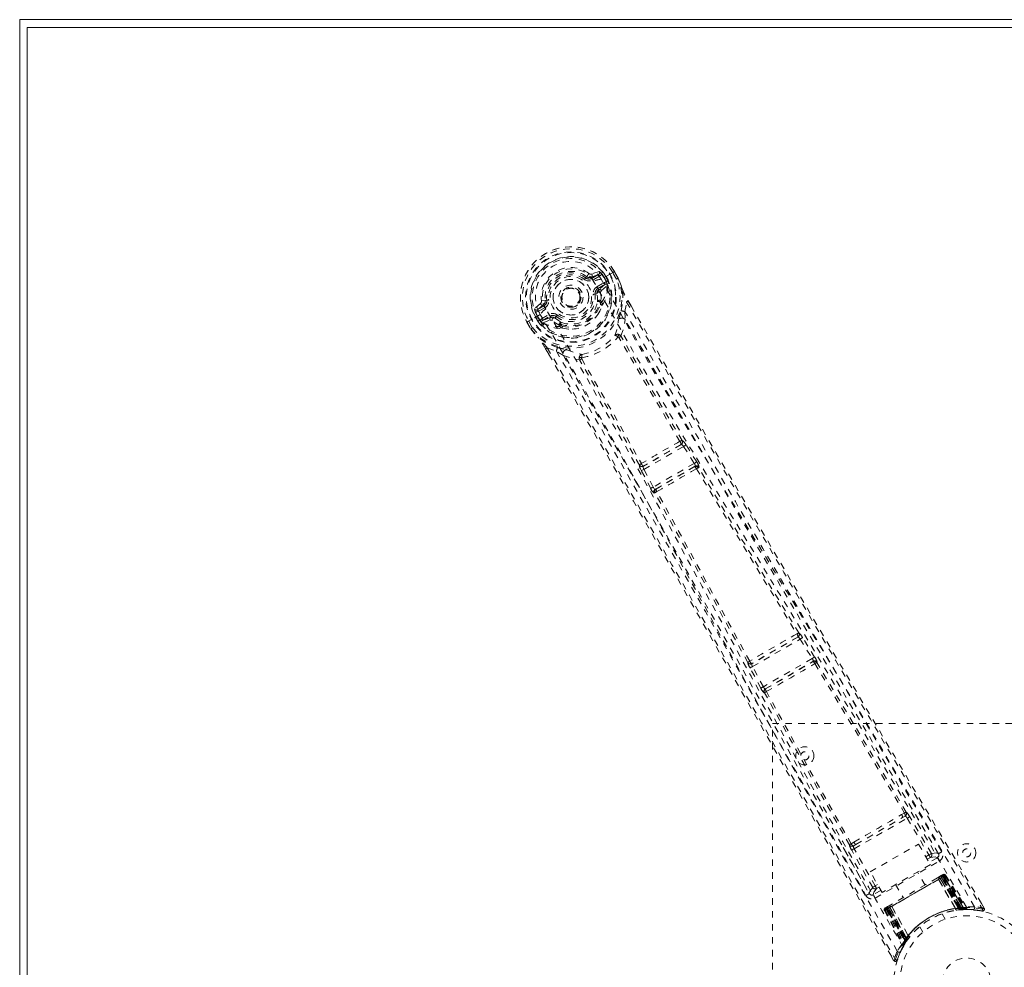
# Model space of a CAD drawing. Header units: inches. Extents: x 17.8 to 113.3, y 47.2 to 77.
# Tile 2 of 6: x 17.8 to 33, y 62.3 to 77. Entities that reach past the tile are written whole.
import ezdxf

# ---------------------------------------------------------------- set-up
doc = ezdxf.new("R2010")
doc.units = ezdxf.units.IN
doc.header["$MEASUREMENT"] = 0
doc.linetypes.add('SLD-Dashed', pattern=[0.075, 0.05, -0.025])
doc.linetypes.add('SLD-Solid', pattern=[0])

msp = doc.modelspace()

# ---------------------------------------------------------------- linework, layer by layer
at = {"color": 7, "linetype": 'SLD-Solid', "lineweight": 15}
for p, q in [((17.833, 47.206), (17.833, 76.956)), ((17.833, 76.956), (113.333, 76.956)), ((113.215, 76.837), (17.951, 76.837)), ((17.951, 76.837), (17.951, 47.324)), ((17.951, 76.837), (113.215, 76.837)), ((17.951, 47.324), (17.951, 76.837))]:
    msp.add_line(p, q, dxfattribs=at)
at = {"color": 7, "linetype": 'SLD-Dashed', "lineweight": 0}
for p, q in [((26.662, 72.978), (26.773, 73.018)), ((26.781, 73.065), (26.666, 73.026)), ((26.773, 73.018), (26.672, 72.96)), ((26.788, 72.992), (26.687, 72.934)), ((26.773, 73.018), (26.788, 72.992)), ((26.944, 73.019), (26.813, 72.944)), ((26.949, 73.022), (26.944, 73.019)), ((26.969, 73.034), (26.949, 73.022)), ((27.014, 73.061), (26.969, 73.034)), ((27.05, 72.947), (26.993, 73.047)), ((27.018, 73.063), (27.014, 73.061)), ((27.075, 72.961), (27.016, 73.063)), ((27.018, 73.063), (27.076, 72.961)), ((26.574, 72.966), (26.588, 72.985)), ((26.588, 72.985), (26.596, 72.98)), ((26.662, 72.978), (26.672, 72.96)), ((26.748, 72.828), (26.86, 72.893)), ((26.763, 72.802), (26.875, 72.867)), ((26.875, 72.867), (26.775, 72.781)), ((26.813, 72.944), (26.813, 72.944)), ((26.816, 72.77), (26.905, 72.846)), ((26.857, 72.968), (26.862, 72.971)), ((26.896, 72.901), (26.857, 72.968)), ((26.897, 72.91), (26.862, 72.971)), ((26.888, 72.986), (26.924, 72.923)), ((26.888, 72.986), (26.888, 72.986)), ((26.902, 72.89), (26.896, 72.901)), ((26.897, 72.909), (26.902, 72.89)), ((26.908, 72.861), (26.905, 72.846)), ((26.905, 72.846), (26.905, 72.846)), ((26.905, 72.846), (26.905, 72.846)), ((26.908, 72.861), (26.909, 72.866)), ((26.924, 72.923), (26.924, 72.923)), ((27.078, 72.958), (27.076, 72.961)), ((26.477, 72.752), (26.482, 72.745)), ((26.482, 72.745), (26.489, 72.731)), ((26.748, 72.718), (26.719, 72.714)), ((26.763, 72.802), (26.748, 72.828)), ((26.749, 72.731), (26.748, 72.718)), ((26.775, 72.781), (26.763, 72.802)), ((25.875, 72.569), (25.784, 72.489)), ((25.829, 72.473), (25.919, 72.549)), ((25.929, 72.531), (25.829, 72.473)), ((25.89, 72.609), (25.949, 72.617)), ((25.919, 72.549), (25.929, 72.531)), ((25.929, 72.531), (25.944, 72.505)), ((25.949, 72.617), (25.973, 72.62)), ((25.95, 72.607), (25.949, 72.617)), ((26.798, 72.581), (26.787, 72.6)), ((26.821, 72.588), (26.81, 72.607)), ((26.829, 72.56), (26.827, 72.539)), ((27.18, 72.445), (27.205, 72.593)), ((27.23, 72.609), (27.275, 72.532)), ((27.274, 72.531), (27.23, 72.608)), ((25.872, 72.401), (25.742, 72.326)), ((25.944, 72.505), (25.844, 72.447)), ((25.893, 72.335), (26.005, 72.4)), ((27.18, 72.445), (27.184, 72.318)), ((25.671, 72.285), (25.667, 72.283)), ((25.667, 72.283), (25.726, 72.182)), ((25.668, 72.284), (25.727, 72.183)), ((25.717, 72.311), (25.671, 72.285)), ((25.694, 72.297), (25.752, 72.197)), ((25.737, 72.323), (25.717, 72.311)), ((25.742, 72.326), (25.737, 72.323)), ((25.835, 72.295), (25.799, 72.357)), ((25.83, 72.375), (25.825, 72.372)), ((25.825, 72.372), (25.86, 72.311)), ((25.869, 72.308), (25.83, 72.375)), ((25.836, 72.295), (25.835, 72.295)), ((25.836, 72.295), (25.86, 72.311)), ((25.861, 72.311), (25.875, 72.297)), ((25.875, 72.297), (25.869, 72.308)), ((25.893, 72.279), (25.898, 72.277)), ((25.912, 72.273), (25.898, 72.277)), ((25.908, 72.309), (26.02, 72.374)), ((26.033, 72.352), (25.908, 72.309)), ((25.912, 72.273), (26.022, 72.312)), ((26.033, 72.352), (26.02, 72.374)), ((26.101, 72.344), (26.089, 72.35)), ((26.119, 72.367), (26.101, 72.344)), ((26.177, 72.217), (26.166, 72.236)), ((26.184, 72.252), (26.195, 72.233)), ((25.726, 72.182), (25.729, 72.179)), ((26.216, 72.187), (26.197, 72.196)), ((25.954, 71.872), (26.005, 71.784)), ((25.956, 71.872), (26.007, 71.784)), ((25.981, 71.886), (26.122, 71.834)), ((26.229, 71.767), (26.122, 71.834)), ((28.063, 70.454), (28.062, 70.454)), ((28.124, 70.385), (28.105, 70.413)), ((28.048, 70.391), (27.466, 70.055)), ((27.473, 70.007), (28.086, 70.361)), ((28.047, 70.391), (28.048, 70.391)), ((28.086, 70.361), (28.251, 70.1)), ((28.289, 70.124), (28.124, 70.385)), ((28.251, 70.1), (27.617, 69.734)), ((27.405, 70.074), (27.405, 70.074)), ((27.434, 69.987), (27.419, 70.017)), ((27.578, 69.713), (27.434, 69.987)), ((27.466, 70.055), (27.467, 70.056)), ((27.617, 69.734), (27.473, 70.007)), ((27.648, 69.7), (28.265, 70.056)), ((28.265, 70.056), (28.256, 70.046)), ((28.316, 70.031), (28.325, 70.041)), ((27.644, 69.643), (27.631, 69.64)), ((27.661, 69.703), (27.648, 69.7)), ((29.852, 67.417), (29.14, 67.005)), ((29.151, 66.96), (29.886, 67.384)), ((29.852, 67.417), (29.852, 67.417)), ((29.868, 67.479), (29.867, 67.479)), ((29.886, 67.384), (30.072, 67.084)), ((30.11, 67.108), (29.924, 67.408)), ((30.072, 67.084), (29.318, 66.649)), ((29.078, 67.024), (29.078, 67.023)), ((29.279, 66.628), (29.112, 66.939)), ((29.14, 67.005), (29.14, 67.006)), ((29.318, 66.649), (29.151, 66.96)), ((29.347, 66.614), (30.088, 67.042)), ((30.088, 67.042), (30.084, 67.037)), ((30.145, 67.021), (30.149, 67.026)), ((29.353, 66.615), (29.347, 66.614)), ((29.33, 66.554), (29.336, 66.554)), ((29.458, 66.081), (35.458, 66.081)), ((29.458, 58.081), (29.458, 66.081)), ((30.748, 64.211), (31.468, 64.627)), ((31.496, 64.696), (31.453, 64.673)), ((31.468, 64.627), (31.509, 64.651)), ((31.914, 64.072), (31.578, 64.64)), ((32.02, 64.071), (31.607, 64.773)), ((30.721, 64.145), (31.539, 64.617)), ((31.539, 64.617), (31.875, 64.049)), ((30.716, 64.247), (30.674, 64.222)), ((30.707, 64.187), (30.748, 64.211)), ((30.968, 63.788), (31.714, 64.218)), ((31.714, 64.218), (31.897, 63.901)), ((30.552, 64.164), (30.953, 63.455)), ((31.006, 63.548), (30.682, 64.123)), ((31.045, 63.57), (30.721, 64.145)), ((31.827, 64.022), (31.875, 64.049)), ((32.021, 64.07), (32.02, 64.072)), ((32.026, 64.062), (32.021, 64.07)), ((32.028, 64.052), (32.022, 64.069)), ((31.046, 63.383), (32.036, 63.955)), ((31.897, 63.901), (31.151, 63.471)), ((31.85, 63.983), (31.898, 64.01)), ((32.006, 64.007), (31.878, 63.933)), ((31.151, 63.471), (30.968, 63.788)), ((31.225, 63.211), (32.095, 63.714)), ((31.815, 63.585), (31.698, 63.787)), ((32.066, 63.73), (32.008, 63.697)), ((32.106, 63.72), (32.048, 63.687)), ((32.073, 63.735), (32.07, 63.733)), ((32.073, 63.735), (32.081, 63.739)), ((32.085, 63.741), (32.081, 63.739)), ((32.091, 63.745), (32.091, 63.745)), ((32.096, 63.747), (32.092, 63.746)), ((32.095, 63.714), (32.373, 63.234)), ((32.379, 63.234), (32.1, 63.716)), ((32.418, 63.219), (32.102, 63.722)), ((32.106, 63.72), (32.417, 63.222)), ((32.133, 63.736), (32.122, 63.729)), ((32.122, 63.729), (32.439, 63.222)), ((32.133, 63.736), (32.455, 63.222)), ((31.082, 63.591), (31.045, 63.57)), ((32.084, 63.708), (31.236, 63.218)), ((31.251, 63.227), (32.069, 63.699)), ((31.361, 63.592), (31.477, 63.39)), ((32.021, 63.673), (32.021, 63.671)), ((32.021, 63.673), (32.288, 63.221)), ((32.285, 63.221), (32.021, 63.671)), ((32.047, 63.686), (32.048, 63.687)), ((32.339, 63.218), (32.047, 63.686)), ((32.048, 63.687), (32.341, 63.219)), ((32.072, 63.7), (32.069, 63.699)), ((32.069, 63.699), (32.339, 63.231)), ((32.343, 63.231), (32.072, 63.7)), ((32.359, 63.233), (32.084, 63.708)), ((32.088, 63.71), (32.364, 63.233)), ((30.953, 63.455), (30.954, 63.454)), ((30.954, 63.454), (30.959, 63.446)), ((30.954, 63.452), (30.966, 63.439)), ((31.133, 63.502), (31.016, 63.435)), ((31.104, 63.552), (31.067, 63.531)), ((31.284, 63.279), (31.226, 63.245)), ((32.728, 63.228), (32.685, 63.3)), ((31.199, 63.196), (31.187, 63.19)), ((31.187, 63.19), (31.472, 62.654)), ((31.199, 63.23), (31.196, 63.228)), ((31.199, 63.196), (31.479, 62.668)), ((31.2, 63.231), (31.2, 63.231)), ((31.211, 63.237), (31.207, 63.234)), ((31.207, 63.234), (31.208, 63.232)), ((31.272, 63.239), (31.215, 63.205)), ((31.215, 63.21), (31.492, 62.684)), ((31.215, 63.205), (31.49, 62.687)), ((31.222, 63.243), (31.218, 63.241)), ((31.221, 63.209), (31.499, 62.726)), ((31.502, 62.731), (31.225, 63.211)), ((31.508, 62.739), (31.232, 63.216)), ((31.236, 63.218), (31.51, 62.743)), ((31.251, 63.227), (31.249, 63.225)), ((31.249, 63.225), (31.519, 62.755)), ((31.522, 62.759), (31.251, 63.227)), ((31.272, 63.239), (31.273, 63.239)), ((31.532, 62.751), (31.272, 63.239)), ((31.273, 63.239), (31.532, 62.753)), ((31.3, 63.255), (31.298, 63.255)), ((31.555, 62.798), (31.298, 63.255)), ((31.3, 63.255), (31.557, 62.801)), ((32.126, 63.056), (32.078, 63.139)), ((32.285, 63.221), (32.288, 63.221)), ((32.296, 63.196), (32.299, 63.197)), ((32.339, 63.231), (32.342, 63.202)), ((32.341, 63.219), (32.339, 63.218)), ((32.341, 63.219), (32.417, 63.222)), ((32.346, 63.202), (32.342, 63.202)), ((32.343, 63.231), (32.346, 63.202)), ((32.359, 63.233), (32.361, 63.204)), ((32.361, 63.204), (32.366, 63.204)), ((32.364, 63.233), (32.366, 63.204)), ((32.367, 63.204), (32.368, 63.204)), ((32.368, 63.204), (32.443, 63.208)), ((32.373, 63.234), (32.379, 63.234)), ((32.373, 63.234), (32.375, 63.205)), ((32.381, 63.205), (32.375, 63.205)), ((32.379, 63.234), (32.381, 63.205)), ((32.439, 63.222), (32.455, 63.222)), ((32.464, 63.208), (32.479, 63.208)), ((32.57, 63.198), (32.696, 63.183)), ((31.555, 62.798), (31.557, 62.801)), ((31.732, 62.939), (31.78, 62.856)), ((31.437, 62.558), (31.494, 62.663)), ((31.472, 62.654), (31.479, 62.668)), ((31.49, 62.687), (31.532, 62.751)), ((31.49, 62.658), (31.53, 62.72)), ((31.494, 62.696), (31.499, 62.697)), ((31.499, 62.726), (31.502, 62.731)), ((31.523, 62.71), (31.499, 62.726)), ((31.526, 62.715), (31.502, 62.731)), ((31.531, 62.722), (31.508, 62.739)), ((31.534, 62.726), (31.51, 62.743)), ((31.523, 62.71), (31.518, 62.702)), ((31.543, 62.739), (31.519, 62.755)), ((31.545, 62.742), (31.522, 62.759)), ((31.526, 62.715), (31.523, 62.71)), ((31.543, 62.739), (31.526, 62.715)), ((31.53, 62.72), (31.531, 62.722)), ((31.531, 62.722), (31.534, 62.726)), ((31.532, 62.753), (31.532, 62.751)), ((31.571, 62.777), (31.573, 62.779)), ((31.385, 62.426), (31.432, 62.547)), ((31.471, 62.626), (31.479, 62.639)), ((31.288, 62.495), (31.33, 62.421)), ((31.33, 62.421), (31.356, 62.435))]:
    msp.add_line(p, q, dxfattribs=at)
at = {"color": 7, "linetype": 'SLD-Dashed', "lineweight": 0, "flags": 128}
for points in [[(25.959, 72.486), (25.925, 72.556), (25.907, 72.633), (25.906, 72.713), (25.922, 72.792), (25.954, 72.868), (26.001, 72.937), (26.059, 72.997), (26.128, 73.045), (26.204, 73.08), (26.285, 73.101), (26.368, 73.107), (26.45, 73.097), (26.527, 73.071), (26.595, 73.03), (26.653, 72.976), (26.697, 72.911)], [(26.816, 73.029), (26.806, 73.008), (26.788, 72.992)], [(26.993, 73.047), (26.998, 73.05), (27.003, 73.054), (27.008, 73.056), (27.012, 73.059), (27.015, 73.061), (27.017, 73.062), (27.018, 73.063), (27.018, 73.063)], [(26.556, 72.942), (26.559, 72.947), (26.562, 72.951), (26.565, 72.955), (26.568, 72.959), (26.57, 72.962), (26.572, 72.964), (26.573, 72.966), (26.574, 72.966)], [(26.687, 72.934), (26.684, 72.939), (26.681, 72.944), (26.679, 72.948), (26.677, 72.952), (26.675, 72.955), (26.673, 72.958), (26.672, 72.959), (26.672, 72.96)], [(32.456, 63.243), (31.657, 64.613), (30.847, 65.976), (30.027, 67.33), (29.203, 68.677), (28.557, 69.732), (27.919, 70.788), (27.297, 71.847), (26.697, 72.911)], [(32.578, 63.249), (31.778, 64.624), (30.967, 65.991), (30.148, 67.35), (29.324, 68.701), (28.678, 69.76), (28.04, 70.819), (27.416, 71.879), (26.813, 72.944)], [(26.86, 72.893), (26.877, 72.9), (26.896, 72.901)], [(26.875, 72.867), (26.875, 72.868), (26.874, 72.869), (26.873, 72.872), (26.871, 72.875), (26.868, 72.879), (26.866, 72.883), (26.863, 72.888), (26.86, 72.893)], [(26.862, 72.971), (26.865, 72.973), (26.871, 72.976), (26.879, 72.981), (26.888, 72.986)], [(26.924, 72.923), (26.914, 72.918), (26.906, 72.914), (26.9, 72.911), (26.897, 72.91)], [(26.897, 72.91), (26.897, 72.909), (26.897, 72.909)], [(27.076, 72.961), (27.076, 72.961), (27.075, 72.961), (27.073, 72.96), (27.07, 72.958), (27.066, 72.956), (27.061, 72.953), (27.056, 72.95), (27.05, 72.947)], [(27.078, 72.958), (27.077, 72.957), (27.075, 72.957), (27.072, 72.955), (27.069, 72.954), (27.065, 72.952), (27.06, 72.951), (27.055, 72.949), (27.05, 72.947)], [(27.076, 72.961), (27.112, 72.873), (27.136, 72.8)], [(27.14, 72.789), (27.115, 72.866), (27.078, 72.958)], [(26.69, 72.71), (26.695, 72.711), (26.701, 72.712), (26.706, 72.712), (26.71, 72.713), (26.714, 72.713), (26.717, 72.714), (26.719, 72.714), (26.719, 72.714)], [(26.803, 72.737), (26.806, 72.758), (26.816, 72.77)], [(26.81, 72.607), (26.811, 72.667), (26.803, 72.737)], [(27.123, 72.458), (27.148, 72.616), (27.14, 72.789)], [(27.14, 72.789), (27.139, 72.795), (27.136, 72.8)], [(26.003, 72.623), (25.997, 72.623), (25.992, 72.622), (25.987, 72.621), (25.982, 72.621), (25.979, 72.62), (25.976, 72.62), (25.974, 72.62), (25.973, 72.62)], [(26.761, 72.402), (26.792, 72.45), (26.827, 72.539)], [(27.205, 72.593), (27.21, 72.596), (27.216, 72.599), (27.221, 72.602), (27.225, 72.605), (27.228, 72.607), (27.23, 72.608), (27.231, 72.609), (27.23, 72.609)], [(27.205, 72.593), (27.573, 71.953), (27.964, 71.277), (28.377, 70.566), (28.813, 69.818), (29.215, 69.13), (29.635, 68.415), (29.731, 68.25), (29.829, 68.084), (29.927, 67.917), (29.995, 67.802), (30.061, 67.69), (30.129, 67.574), (30.201, 67.452), (30.431, 67.061), (30.688, 66.626), (30.97, 66.148), (31.148, 65.845), (31.338, 65.525), (31.542, 65.178), (31.733, 64.854), (31.983, 64.432), (32.204, 64.056), (32.398, 63.728), (32.564, 63.447), (32.702, 63.212)], [(27.275, 72.532), (28.591, 70.257), (29.965, 67.911), (31.346, 65.569), (32.728, 63.227)], [(25.844, 72.447), (25.821, 72.439), (25.798, 72.441)], [(25.829, 72.473), (25.829, 72.472), (25.83, 72.471), (25.831, 72.468), (25.833, 72.465), (25.835, 72.461), (25.838, 72.457), (25.841, 72.452), (25.844, 72.447)], [(31.386, 62.561), (30.596, 63.941), (29.817, 65.327), (29.05, 66.716), (28.292, 68.106), (27.698, 69.194), (27.1, 70.276), (26.493, 71.347), (25.873, 72.401)], [(29.827, 65.54), (29.128, 66.81), (28.374, 68.198), (27.782, 69.285), (27.187, 70.365), (26.581, 71.434), (25.959, 72.486)], [(26.005, 72.4), (26.008, 72.395), (26.011, 72.39), (26.014, 72.385), (26.016, 72.382), (26.018, 72.378), (26.019, 72.376), (26.02, 72.374), (26.02, 72.374)], [(26.137, 72.391), (26.133, 72.387), (26.13, 72.382), (26.127, 72.378), (26.124, 72.375), (26.122, 72.372), (26.12, 72.369), (26.119, 72.368), (26.119, 72.367)], [(32.074, 64.099), (31.883, 64.423), (31.665, 64.792), (31.426, 65.197), (31.21, 65.563), (31.097, 65.754), (30.984, 65.946), (30.871, 66.138), (30.742, 66.355), (30.613, 66.575), (30.487, 66.788), (30.231, 67.222), (29.994, 67.625), (29.775, 67.997), (29.56, 68.361), (29.312, 68.784), (28.886, 69.509), (28.458, 70.241), (28.016, 70.999), (27.588, 71.738), (27.18, 72.445)], [(25.667, 72.283), (25.667, 72.283), (25.668, 72.283), (25.67, 72.285), (25.674, 72.286), (25.678, 72.288), (25.683, 72.291), (25.688, 72.294), (25.694, 72.297)], [(25.861, 72.311), (25.861, 72.311), (25.86, 72.311)], [(25.869, 72.308), (25.879, 72.323), (25.893, 72.335)], [(25.893, 72.335), (25.896, 72.33), (25.899, 72.325), (25.901, 72.321), (25.904, 72.317), (25.906, 72.314), (25.907, 72.311), (25.908, 72.31), (25.908, 72.309)], [(26.057, 72.306), (26.037, 72.314), (26.022, 72.312)], [(26.166, 72.236), (26.114, 72.264), (26.057, 72.306)], [(26.101, 72.344), (26.154, 72.305), (26.202, 72.278)], [(27.079, 72.314), (27.081, 72.322), (27.085, 72.335)], [(27.119, 72.068), (27.161, 72.191), (27.184, 72.318)], [(32.022, 64.069), (30.402, 66.815), (28.785, 69.563), (27.184, 72.318)], [(25.752, 72.197), (25.746, 72.194), (25.741, 72.191), (25.736, 72.188), (25.732, 72.186), (25.729, 72.184), (25.727, 72.183), (25.726, 72.182), (25.726, 72.182)], [(25.726, 72.182), (25.785, 72.106), (25.836, 72.049)], [(25.729, 72.179), (25.729, 72.179), (25.731, 72.18), (25.733, 72.182), (25.736, 72.185), (25.74, 72.187), (25.743, 72.19), (25.748, 72.194), (25.752, 72.197)], [(25.729, 72.179), (25.783, 72.108), (25.843, 72.041)], [(26.216, 72.187), (26.311, 72.173), (26.368, 72.175)], [(27.119, 72.068), (27.112, 72.076), (27.104, 72.081), (27.096, 72.083), (27.087, 72.082), (27.08, 72.078), (27.075, 72.071), (27.073, 72.062), (27.073, 72.051)], [(25.836, 72.049), (25.839, 72.044), (25.843, 72.041)], [(26.138, 71.89), (25.989, 71.946), (25.843, 72.041)], [(27.087, 72.047), (27.086, 72.049), (27.085, 72.05), (27.081, 72.051), (27.073, 72.051)], [(28.028, 70.44), (27.553, 71.242), (27.087, 72.047)], [(28.062, 70.454), (27.587, 71.255), (27.122, 72.059)], [(25.954, 71.872), (25.954, 71.872), (25.955, 71.872), (25.957, 71.873), (25.961, 71.875), (25.965, 71.877), (25.97, 71.88), (25.976, 71.883), (25.981, 71.886)], [(25.981, 71.886), (26.389, 71.182), (26.813, 70.446), (27.252, 69.68), (27.65, 68.983), (27.907, 68.534), (28.175, 68.062), (28.454, 67.57), (28.732, 67.08), (28.972, 66.655), (29.291, 66.092), (29.63, 65.493), (29.988, 64.858), (30.321, 64.269), (31.356, 62.435)], [(26.005, 71.784), (27.311, 69.517), (28.654, 67.156), (29.994, 64.787), (31.33, 62.421)], [(26.122, 71.834), (26.492, 71.193), (26.877, 70.524), (27.276, 69.827), (27.655, 69.162), (28.039, 68.488), (28.422, 67.813), (28.794, 67.155), (29.151, 66.523), (29.483, 65.935), (29.855, 65.276), (30.204, 64.658), (30.547, 64.051), (30.902, 63.422)], [(26.265, 71.861), (26.277, 71.858), (26.285, 71.856)], [(26.229, 71.767), (26.351, 71.724), (26.479, 71.698)], [(26.229, 71.767), (27.815, 69.002), (29.387, 66.229), (30.954, 63.452)], [(26.516, 71.73), (26.507, 71.735), (26.498, 71.737), (26.489, 71.737), (26.482, 71.733), (26.477, 71.726), (26.475, 71.718), (26.475, 71.708), (26.479, 71.698)], [(27.405, 70.074), (26.948, 70.887), (26.485, 71.691)], [(26.516, 71.73), (26.512, 71.723), (26.511, 71.719), (26.512, 71.717), (26.512, 71.715)], [(26.512, 71.715), (26.977, 70.91), (27.434, 70.097)], [(28.086, 70.361), (28.093, 70.366), (28.099, 70.37), (28.105, 70.373), (28.111, 70.377), (28.116, 70.38), (28.119, 70.382), (28.122, 70.384), (28.124, 70.385)], [(28.251, 70.1), (28.258, 70.104), (28.264, 70.108), (28.27, 70.112), (28.276, 70.116), (28.28, 70.118), (28.284, 70.121), (28.287, 70.123), (28.289, 70.124)], [(28.251, 70.1), (28.256, 70.093), (28.26, 70.086), (28.265, 70.072), (28.267, 70.062), (28.265, 70.056)], [(27.434, 69.987), (27.438, 69.989), (27.447, 69.994), (27.46, 70), (27.473, 70.007)], [(27.473, 70.007), (27.469, 70.015), (27.466, 70.023), (27.463, 70.038), (27.463, 70.049), (27.464, 70.053), (27.465, 70.055), (27.466, 70.055)], [(28.283, 70.017), (29.057, 68.742), (29.836, 67.464)], [(29.867, 67.479), (29.089, 68.756), (28.316, 70.031)], [(27.578, 69.713), (27.579, 69.714), (27.582, 69.715), (27.586, 69.718), (27.591, 69.72), (27.597, 69.723), (27.603, 69.727), (27.61, 69.73), (27.617, 69.734)], [(27.648, 69.7), (27.642, 69.701), (27.634, 69.708), (27.625, 69.719), (27.621, 69.726), (27.617, 69.734)], [(29.078, 67.024), (28.361, 68.336), (27.644, 69.643)], [(29.107, 67.043), (28.39, 68.357), (27.673, 69.665)], [(29.886, 67.384), (29.893, 67.389), (29.9, 67.393), (29.906, 67.397), (29.912, 67.4), (29.916, 67.403), (29.92, 67.405), (29.923, 67.407), (29.924, 67.408)], [(29.924, 67.408), (29.906, 67.436), (29.905, 67.438)], [(30.072, 67.084), (30.079, 67.089), (30.086, 67.093), (30.092, 67.097), (30.097, 67.1), (30.102, 67.103), (30.106, 67.105), (30.108, 67.107), (30.11, 67.108)], [(29.092, 67.009), (29.09, 67.01), (29.078, 67.024)], [(29.112, 66.939), (29.096, 66.969), (29.096, 66.97)], [(29.112, 66.939), (29.113, 66.94), (29.116, 66.941), (29.12, 66.943), (29.125, 66.946), (29.13, 66.949), (29.137, 66.952), (29.144, 66.956), (29.151, 66.96)], [(30.114, 67.006), (30.808, 65.854), (31.496, 64.696)], [(31.525, 64.712), (30.838, 65.869), (30.145, 67.021)], [(29.279, 66.628), (29.28, 66.629), (29.283, 66.63), (29.287, 66.632), (29.292, 66.635), (29.297, 66.638), (29.304, 66.642), (29.311, 66.645), (29.318, 66.649)], [(30.646, 64.204), (29.987, 65.378), (29.336, 66.554)], [(30.674, 64.222), (30.015, 65.396), (29.364, 66.573)], [(30.716, 64.247), (30.899, 64.353), (31.085, 64.46), (31.27, 64.567), (31.453, 64.673)], [(30.748, 64.211), (30.925, 64.314), (31.103, 64.417), (31.286, 64.522), (31.468, 64.627)], [(31.539, 64.617), (31.553, 64.625), (31.565, 64.633), (31.574, 64.638), (31.578, 64.64)], [(30.707, 64.187), (30.69, 64.182), (30.677, 64.183)], [(30.682, 64.123), (30.686, 64.125), (30.695, 64.13), (30.707, 64.137), (30.721, 64.145)], [(31.875, 64.049), (31.889, 64.057), (31.901, 64.064), (31.91, 64.07), (31.914, 64.072)], [(31.898, 64.01), (31.897, 64.011), (31.896, 64.014), (31.894, 64.017), (31.891, 64.022), (31.888, 64.028), (31.884, 64.035), (31.88, 64.042), (31.875, 64.049)], [(31.898, 64.01), (31.972, 64.02), (32.006, 64.007)], [(32.022, 64.069), (31.988, 64.082), (31.914, 64.072)], [(32.036, 63.955), (32.025, 63.974), (32.015, 63.991), (32.009, 64.002), (32.006, 64.007)], [(32.067, 63.731), (32.065, 63.73), (32.064, 63.729)], [(32.072, 63.7), (32.079, 63.704), (32.086, 63.708), (32.092, 63.712), (32.097, 63.715), (32.101, 63.717), (32.104, 63.719), (32.106, 63.72), (32.106, 63.72)], [(32.08, 63.738), (32.08, 63.738), (32.079, 63.737), (32.077, 63.736), (32.074, 63.733)], [(32.122, 63.729), (32.119, 63.728), (32.111, 63.723), (32.101, 63.717), (32.088, 63.71)], [(32.1, 63.716), (32.113, 63.724), (32.124, 63.73), (32.131, 63.735), (32.133, 63.736)], [(32.106, 63.72), (32.102, 63.725), (32.1, 63.727)], [(31.006, 63.548), (31.01, 63.55), (31.019, 63.555), (31.031, 63.562), (31.045, 63.57)], [(31.067, 63.531), (31.067, 63.532), (31.065, 63.534), (31.063, 63.538), (31.06, 63.543), (31.057, 63.549), (31.053, 63.555), (31.049, 63.562), (31.045, 63.57)], [(32.006, 63.696), (31.827, 63.593), (31.646, 63.488), (31.464, 63.383), (31.286, 63.28)], [(32.021, 63.671), (31.842, 63.568), (31.66, 63.463), (31.479, 63.358), (31.3, 63.255)], [(32.021, 63.673), (32.027, 63.692), (32.029, 63.697)], [(32.047, 63.686), (32.039, 63.693), (32.029, 63.697)], [(31.006, 63.548), (30.96, 63.488), (30.955, 63.456)], [(31.016, 63.435), (31.022, 63.472), (31.067, 63.531)], [(31.016, 63.435), (31.019, 63.431), (31.025, 63.419), (31.035, 63.402), (31.046, 63.383)], [(31.273, 63.261), (31.271, 63.25), (31.273, 63.239)], [(31.298, 63.255), (31.278, 63.26), (31.273, 63.261)], [(31.187, 63.19), (31.189, 63.191), (31.197, 63.195), (31.208, 63.201), (31.221, 63.209)], [(31.232, 63.216), (31.22, 63.209), (31.209, 63.202), (31.202, 63.198), (31.199, 63.196)], [(31.218, 63.241), (31.215, 63.239), (31.213, 63.238), (31.211, 63.237), (31.21, 63.236)], [(31.219, 63.24), (31.215, 63.238), (31.213, 63.238), (31.212, 63.237), (31.212, 63.237)], [(31.215, 63.205), (31.215, 63.206), (31.216, 63.207), (31.219, 63.208), (31.224, 63.211), (31.229, 63.214), (31.235, 63.217), (31.242, 63.221), (31.249, 63.225)], [(32.305, 63.196), (32.49, 63.208), (32.532, 63.202)], [(32.424, 63.207), (32.417, 63.207), (32.381, 63.205)], [(32.422, 63.216), (32.418, 63.221), (32.417, 63.222)], [(32.469, 63.21), (32.458, 63.216), (32.447, 63.226)], [(32.457, 63.217), (32.453, 63.221), (32.453, 63.222)], [(32.696, 63.186), (32.704, 63.186), (32.712, 63.188), (32.72, 63.192), (32.726, 63.197), (32.73, 63.203), (32.732, 63.21), (32.731, 63.218), (32.729, 63.225)], [(32.702, 63.212), (32.7, 63.201), (32.697, 63.191), (32.696, 63.185), (32.696, 63.183)], [(32.728, 63.227), (32.727, 63.227), (32.726, 63.226), (32.72, 63.223), (32.712, 63.218), (32.707, 63.215), (32.702, 63.212)], [(31.333, 62.422), (31.338, 62.416), (31.345, 62.412), (31.353, 62.408), (31.361, 62.407), (31.368, 62.409), (31.375, 62.412), (31.38, 62.417), (31.384, 62.424)]]:
    msp.add_lwpolyline(points, dxfattribs=at)
at = {"color": 7, "linetype": 'SLD-Dashed', "lineweight": 0}
for centre, radius in [((26.346, 72.667), 0.7), ((26.346, 72.667), 0.69), ((26.346, 72.667), 0.623), ((26.346, 72.667), 0.32), ((26.346, 72.667), 0.275), ((26.346, 72.667), 0.187), ((26.346, 72.667), 0.156), ((26.346, 72.667), 0.142), ((26.346, 72.667), 0.14), ((26.346, 72.667), 0.138), ((29.958, 65.581), 0.141), ((29.958, 65.581), 0.0625), ((32.458, 64.081), 0.141), ((32.458, 64.081), 0.0625), ((32.458, 62.081), 1.125), ((32.458, 62.081), 1.03), ((32.458, 62.081), 0.376)]:
    msp.add_circle(centre, radius, dxfattribs=at)
for centre, radius, start, end in [((26.346, 72.667), 0.78, 30, 209.4852), ((26.346, 72.667), 0.78, 30.5288, 209.4712), ((26.346, 72.667), 0.75, 30.4564, 209.5436), ((26.346, 72.667), 0.629, 30.5445, 209.4556), ((26.346, 72.667), 0.599, 30.5443, 209.4557), ((26.34, 72.678), 0.543, 29.3659, 210.6342), ((26.346, 72.667), 0.459, 52.774, 187.226), ((26.346, 72.667), 0.4, 52.774, 187.226), ((26.346, 72.667), 0.376, 52.774, 187.226), ((26.346, 72.667), 0.346, 52.7741, 187.226), ((25.483, 73.862), 1.411, 321.5703, 323.9797), ((26.652, 73.069), 0.0455, 232.5261, 288.6495), ((26.646, 73.003), 0.0301, 301.4607, 47.6141), ((26.759, 73.045), 0.0299, 298.0526, 42.1101), ((26.653, 72.903), 0.206, 37.6676, 51.6503), ((26.346, 72.667), 0.593, 30.5524, 37.6091), ((26.346, 72.667), 0.787, 218.3239, 21.6761), ((26.346, 72.667), 0.758, 218.3238, 21.6761), ((26.346, 72.667), 0.632, 216.0639, 23.9361), ((26.346, 72.667), 0.602, 216.2697, 23.7303), ((26.346, 72.667), 0.275, 359.9992, 180.0008), ((26.628, 73.037), 0.119, 232.7751, 299.9994), ((26.628, 73.037), 0.089, 232.774, 300), ((26.631, 73.042), 0.0714, 240.3109, 295.251), ((26.821, 72.695), 0.249, 91.7071, 119.8598), ((26.465, 72.847), 0.439, 323.9344, 359.903), ((26.419, 72.813), 0.491, 326.1279, 5.5134), ((26.891, 72.841), 0.0305, 53.8298, 120.9575), ((26.795, 72.846), 0.115, 9.694, 22.27), ((26.346, 72.667), 0.376, 232.774, 7.226), ((26.346, 72.667), 0.346, 232.7741, 7.226), ((26.808, 72.725), 0.119, 120.0004, 187.2265), ((26.808, 72.725), 0.089, 120, 187.226), ((26.779, 72.717), 0.031, 40.1663, 178.1949), ((26.292, 72.631), 0.465, 355.8398, 10.7935), ((26.805, 72.733), 0.0565, 121.9522, 181.5724), ((26.79, 72.755), 0.0299, 31.001, 118.9488), ((28.258, 73.234), 1.203, 201.1903, 211.3392), ((30.66, 73.849), 3.676, 196.7621, 199.9895), ((25.845, 72.603), 0.0455, 311.3668, 7.452), ((25.905, 72.575), 0.0301, 192.3478, 298.5791), ((25.878, 72.608), 0.0714, 304.7768, 359.7687), ((25.885, 72.608), 0.089, 300, 7.226), ((25.885, 72.608), 0.119, 300.0009, 7.2259), ((26.346, 72.667), 0.275, 179.9991, 0.0009), ((26.341, 72.677), 0.453, 249.7482, 350.2513), ((26.349, 72.661), 0.411, 249.0116, 350.9882), ((26.328, 72.699), 0.494, 256.9718, 343.0283), ((26.346, 72.667), 0.156, 275.1542, 320.0596), ((26.785, 72.59), 0.0305, 35.6314, 166.067), ((26.774, 72.565), 0.0371, 70.1695, 120.7271), ((26.813, 72.557), 0.0504, 94.2179, 121.7537), ((26.824, 72.537), 0.0506, 94.3166, 121.7509), ((26.769, 72.565), 0.0326, 342.1442, 28.3759), ((26.795, 72.515), 0.0404, 37.3049, 82.7846), ((26.784, 72.563), 0.0443, 357.3562, 35.0252), ((25.813, 72.498), 0.0299, 197.8948, 301.9516), ((25.988, 72.519), 0.206, 188.3461, 202.3397), ((26.346, 72.667), 0.593, 202.3909, 209.4476), ((26.079, 72.276), 0.242, 119.7372, 148.8209), ((26.065, 72.297), 0.119, 52.7735, 120), ((26.065, 72.297), 0.089, 52.774, 120), ((26.355, 72.651), 0.476, 271.4717, 328.527), ((24.996, 73.051), 2.208, 341.0614, 344.4278), ((27.003, 71.826), 0.643, 74.0864, 79.2604), ((25.376, 73.137), 0.886, 298.4951, 300.4112), ((25.944, 72.346), 0.0841, 215.3807, 232.6535), ((25.923, 72.282), 0.0305, 119.0439, 186.1739), ((26.185, 72.683), 0.497, 234.8141, 273.6303), ((26.131, 72.653), 0.439, 240.0685, 276.0869), ((26.048, 72.327), 0.0299, 121.0367, 209.0212), ((26.059, 72.302), 0.0567, 58.2307, 117.9774), ((26.086, 72.317), 0.031, 61.5961, 200.0454), ((26.194, 72.248), 0.0305, 73.934, 204.3727), ((26.208, 72.207), 0.0504, 118.2538, 145.7756), ((26.219, 72.188), 0.0507, 118.2661, 145.655), ((26.22, 72.245), 0.0371, 119.265, 169.8437), ((26.223, 72.25), 0.0326, 211.6545, 257.8167), ((26.195, 72.392), 0.888, 339.1305, 354.9705), ((27.133, 72.285), 0.0608, 32.3847, 151.9682), ((25.752, 72.197), 0.03, 210.2178, 215.2738), ((26.218, 72.235), 0.0444, 205.0202, 242.6859), ((26.253, 72.202), 0.0404, 157.2418, 202.6721), ((26.376, 72.616), 0.844, 279.7732, 320.2271), ((27.069, 72.034), 0.0608, 33.667, 136.5436), ((27.016, 71.998), 0.0786, 43.3285, 83.734), ((24.9, 71.296), 1.201, 28.6557, 38.8149), ((23.164, 69.521), 3.678, 40.012, 43.2376), ((26.339, 72.679), 0.965, 280.526, 319.4751), ((27.13, 71.98), 0.0794, 96.0466, 122.5139), ((27.134, 72.067), 0.0143, 177.5474, 213.4067), ((26.748, 71.677), 0.646, 160.7497, 165.9026), ((26.688, 74.025), 2.205, 255.5692, 258.9413), ((26.283, 71.795), 0.0608, 88.0304, 207.6158), ((26.66, 72.66), 0.887, 245.0282, 260.8703), ((26.533, 71.725), 0.0608, 103.4596, 206.3302), ((26.591, 71.752), 0.0786, 156.2654, 196.6691), ((26.472, 71.685), 0.0143, 26.6275, 62.4641), ((26.549, 71.645), 0.0795, 117.4938, 143.9404), ((44.093, 41.928), 32.727, 119.3989, 120.6008), ((28.078, 70.367), 0.088, 100.2458, 123.952), ((27.96, 70.386), 0.0872, 3.1853, 38.1902), ((28.024, 70.43), 0.0451, 301.0427, 32.1487), ((28.025, 70.43), 0.0451, 301.0394, 32.15), ((28.022, 70.37), 0.0933, 27.5296, 64.1419), ((44.457, 41.298), 33.402, 119.4256, 120.5743), ((28.034, 70.334), 0.0588, 27.8364, 76.6313), ((28.161, 70.019), 0.165, 7.629, 39.41), ((27.498, 70.067), 0.0933, 175.8714, 212.4593), ((27.473, 70.017), 0.089, 116.181, 139.6174), ((27.445, 70.095), 0.0451, 207.8514, 298.9522), ((27.444, 70.095), 0.0451, 207.8602, 298.9554), ((27.515, 70.129), 0.0872, 201.8071, 236.809), ((11.503, 98.376), 32.912, 299.4024, 300.5976), ((9.46, 101.916), 37.038, 299.4553, 300.5443), ((28.278, 70.007), 0.0451, 32.5995, 119.1054), ((28.227, 69.992), 0.0612, 23.9359, 61.5372), ((28.287, 70.017), 0.0451, 32.4879, 119.1372), ((28.334, 69.941), 0.092, 101.4665, 123.9897), ((27.732, 69.771), 0.165, 200.5873, 232.3715), ((27.671, 69.661), 0.0451, 120.8592, 207.5144), ((27.684, 69.664), 0.0451, 120.8968, 207.4019), ((27.713, 69.582), 0.0919, 116.0254, 138.5464), ((27.722, 69.701), 0.0608, 178.3177, 216.2103), ((46.255, 38.185), 33.569, 119.2813, 120.7188), ((46.175, 38.323), 33.36, 119.2946, 120.7054), ((29.905, 67.362), 0.123, 107.6582, 123.66), ((29.782, 67.42), 0.0697, 356.9352, 39.0885), ((29.829, 67.455), 0.0451, 300.6377, 31.6288), ((29.829, 67.456), 0.0451, 300.6317, 31.6303), ((29.829, 67.358), 0.0626, 24.4839, 68.4551), ((29.801, 67.382), 0.118, 27.9857, 55.3683), ((30.028, 67.043), 0.0601, 358.5936, 43.1019), ((29.933, 66.974), 0.222, 13.6385, 37.1197), ((29.162, 66.931), 0.125, 116.4399, 132.2413), ((29.118, 67.045), 0.0451, 208.3738, 299.3671), ((29.196, 67.033), 0.118, 184.6392, 212.0191), ((29.119, 67.043), 0.0433, 232.7781, 300.2184), ((29.172, 67.068), 0.0697, 200.9123, 243.0677), ((29.202, 66.996), 0.0626, 171.5435, 215.5227), ((13.205, 95.429), 33.03, 299.2676, 300.7324), ((11.673, 98.081), 36.134, 299.3135, 300.6865), ((30.106, 66.997), 0.0451, 31.9694, 119.4229), ((30.062, 66.984), 0.057, 22.6078, 66.4859), ((30.11, 67.003), 0.0451, 31.9405, 119.4437), ((30.189, 66.893), 0.136, 108.862, 123.283), ((29.483, 66.714), 0.222, 202.8805, 226.3613), ((29.375, 66.667), 0.0601, 196.897, 241.402), ((29.37, 66.575), 0.0451, 120.5592, 208.0585), ((29.376, 66.576), 0.0451, 120.5783, 208.0299), ((29.409, 66.608), 0.0567, 173.3813, 217.526), ((29.426, 66.452), 0.136, 116.7387, 131.1086), ((165.628, 140.434), 155.084, 208.89692, 210.0972), ((31.403, 64.631), 0.0652, 356.4368, 39.4399), ((31.631, 64.477), 0.258, 114.2185, 121.5616), ((31.434, 64.654), 0.075, 358.0101, 34.8035), ((31.485, 64.69), 0.0456, 301.9289, 28.9977), ((31.469, 64.585), 0.0773, 24.5351, 58.3815), ((31.321, 64.507), 0.289, 27.3511, 45.0221), ((30.797, 63.995), 0.258, 118.4462, 125.774), ((30.68, 64.222), 0.0384, 207.0802, 265.3625), ((30.925, 64.279), 0.289, 194.9824, 212.6475), ((30.742, 64.254), 0.0756, 205.3467, 241.8399), ((30.784, 64.19), 0.0773, 181.6196, 215.4679), ((30.777, 64.27), 0.0652, 200.5429, 243.5472), ((31.875, 64.049), 0.0451, 300.4268, 30.3558), ((31.984, 64.046), 0.045, 300.0189, 7.9886), ((30.603, 66.563), 2.87, 299.6422, 300.84), ((31.984, 64.046), 0.105, 299.9137, 30.639), ((31.682, 63.483), 0.443, 29.0863, 32.8322), ((31.687, 63.486), 0.441, 29.0762, 32.8424), ((32.081, 63.704), 0.03, 31.9301, 119.9375), ((31.716, 63.503), 0.421, 29.037, 32.9768), ((31.72, 63.505), 0.421, 29.0372, 32.9763), ((32.097, 63.712), 0.0315, 87.9463, 120.6855), ((31.735, 63.514), 0.412, 29.02, 33.0474), ((32.012, 63.828), 0.115, 310.0958, 313.9677), ((31.382, 63.306), 0.827, 29.7756, 31.631), ((32.108, 63.72), 0.03, 31.9947, 119.9954), ((32.096, 63.713), 0.03, 31.9858, 96.5576), ((32.107, 63.719), 0.0305, 32.3671, 99.3681), ((32.019, 63.673), 0.0265, 68.3657, 119.3854), ((32.023, 63.671), 0.0299, 31.7987, 119.8124), ((29.51, 65.917), 2.857, 299.1578, 300.3612), ((30.994, 63.474), 0.105, 209.3638, 300.0832), ((30.994, 63.474), 0.045, 232.0115, 299.9784), ((31.045, 63.57), 0.0451, 209.6177, 299.5734), ((31.299, 63.253), 0.0299, 120.1876, 208.2058), ((31.299, 63.257), 0.0266, 120.7865, 171.4574), ((31.214, 63.204), 0.03, 120.0102, 207.9983), ((31.215, 63.204), 0.0305, 140.7116, 207.6386), ((31.225, 63.21), 0.03, 143.4885, 208.0309), ((31.226, 63.209), 0.0315, 119.3022, 152.3675), ((31.168, 63.345), 0.119, 285.9013, 289.56), ((31.241, 63.22), 0.03, 120.0602, 208.067), ((31.575, 63.422), 0.408, 206.9262, 210.9938), ((31.248, 63.218), 0.0353, 111.8135, 200.6776), ((31.971, 63.646), 0.854, 208.4253, 210.2204), ((31.6, 63.436), 0.424, 207.0452, 210.9589), ((31.63, 63.453), 0.444, 207.1718, 210.9082), ((31.631, 63.454), 0.442, 207.1674, 210.923), ((32.459, 62.08), 1.158, 77.8714, 162.1368), ((32.474, 62.053), 1.19, 90.8801, 149.12), ((32.458, 62.081), 1.128, 90.4735, 149.5265), ((32.458, 62.081), 1.155, 94.2142, 145.7857), ((32.458, 62.081), 1.155, 94.9104, 145.0897), ((32.458, 62.082), 1.155, 95.8864, 144.1136), ((32.44, 62.112), 1.12, 97.9257, 142.0744), ((32.32, 63.221), 0.0345, 178.9534, 225.1675), ((32.319, 63.22), 0.0311, 178.3174, 229.6507), ((32.272, 62.489), 0.732, 84.7551, 88.7678), ((32.364, 63.234), 0.0297, 211.482, 274.549), ((32.366, 63.234), 0.0297, 211.4757, 274.476), ((32.281, 62.421), 0.812, 80.3661, 85.6165), ((32.458, 62.081), 1.127, 90.7804, 95.7096), ((32.286, 62.429), 0.808, 79.0823, 84.4626), ((32.284, 62.402), 0.837, 78.2585, 83.5264), ((32.46, 62.056), 1.154, 89.9245, 93.9569), ((32.458, 62.245), 0.963, 89.6258, 92.5174), ((32.442, 63.238), 0.0299, 211.8075, 270.7468), ((32.443, 63.238), 0.03, 226.8612, 271.2526), ((32.464, 63.238), 0.0299, 211.9078, 269.6971), ((32.479, 63.279), 0.0707, 241.4569, 268.8951), ((32.414, 63.233), 0.0429, 324.1631, 12.9951), ((32.458, 62.081), 1.127, 85.3424, 90.4735), ((32.48, 63.238), 0.03, 211.9876, 268.9199), ((32.588, 61.884), 1.365, 90.4176, 95.5481), ((32.458, 62.09), 1.118, 88.9233, 89.8106), ((32.552, 63.234), 0.03, 265.9228, 29.7404), ((32.459, 62.088), 1.12, 77.896, 85.3624), ((32.48, 62.053), 1.2, 78.1038, 85.3372), ((32.702, 63.212), 0.03, 257.8487, 30.5259), ((31.54, 62.77), 0.0345, 14.8382, 61.038), ((32.563, 61.87), 1.365, 144.4502, 149.5827), ((32.459, 62.08), 1.128, 149.5282, 154.6576), ((31.482, 62.695), 0.0429, 227.013, 275.8218), ((31.445, 62.64), 0.03, 331.0823, 28.0148), ((32.272, 62.39), 0.843, 156.4916, 161.724), ((31.411, 62.793), 0.137, 299.4044, 323.517), ((32.24, 62.405), 0.805, 155.5275, 160.9255), ((31.453, 62.654), 0.0299, 330.2962, 28.1056), ((32.206, 62.226), 0.836, 148.7934, 150.351), ((32.263, 62.399), 0.825, 154.423, 159.5935), ((31.464, 62.673), 0.0299, 329.2524, 28.1964), ((31.448, 62.792), 0.109, 301.243, 330.4833), ((31.505, 62.737), 0.0297, 325.5269, 28.5208), ((31.506, 62.739), 0.0297, 325.4509, 28.5254), ((32.242, 62.233), 0.863, 143.5511, 145.4886), ((32.201, 62.444), 0.736, 151.249, 155.2346), ((31.541, 62.771), 0.031, 10.2246, 61.6911), ((32.477, 62.045), 1.206, 154.6799, 161.873), ((32.451, 62.083), 1.12, 154.6373, 162.102), ((31.412, 62.576), 0.03, 210.2603, 334.0764), ((31.356, 62.435), 0.03, 209.4693, 342.1526), ((31.39, 62.49), 0.064, 238.656, 265.7504)]:
    msp.add_arc(centre, radius, start, end, dxfattribs=at)

doc.saveas('drawing.dxf')
